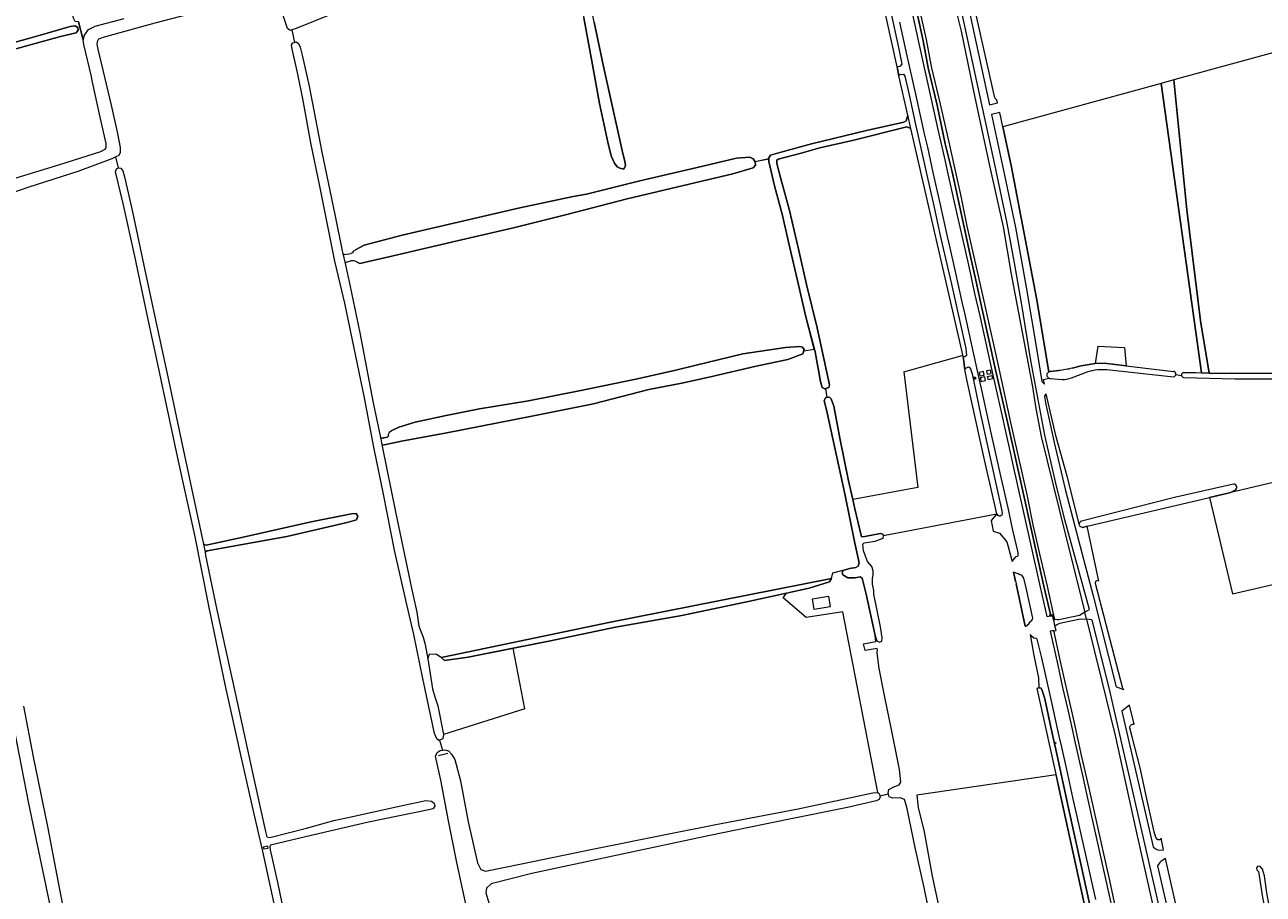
# Model space of a CAD drawing. Header units: metres. Extents: x 209813 to 223847, y 571801 to 587119.
# Tile 222 of 256: x 219602 to 220144, y 573072 to 573452. Entities that reach past the tile are written whole.
import ezdxf
from ezdxf.enums import TextEntityAlignment as Align

# ---------------------------------------------------------------- set-up
doc = ezdxf.new("R2010")
doc.units = ezdxf.units.M
for name, color, linetype, lineweight in [('B-RO-GR-BOUWLAND-GV', 8, 'Continuous', 0), ('B-RO-GR-GRAS-GV', 8, 'Continuous', 0), ('B-RO-GR-GROENVOORZIENING-GV', 8, 'Continuous', 0), ('B-RO-GW-TALUD_KRUIN-G', 8, 'Continuous', 0), ('B-RO-IE-MEUBILAIR_WEGMEUBILAIR-S', 8, 'Continuous', 0), ('B-RO-IE-TERREINAFSCHEIDING_KUNSTMATIG_HEKWERK_RASTER-G', 8, 'IE-TERREINAFSCHEIDING-KUNSTMATIG', 0), ('B-RO-KL-TELPUNT_TELKAST-S', 8, 'Continuous', 0), ('B-RO-KW-KUNSTWERK_DEK-GV', 8, 'Continuous', 0), ('B-RO-KW-KUNSTWERK_STUW-G', 8, 'Continuous', 0), ('B-RO-KW-KUNSTWERK_STUW-GV', 8, 'Continuous', 0), ('B-RO-OG-WATER_GREPPEL-GV', 8, 'Continuous', 0), ('B-RO-OG-WEG-GV', 8, 'Continuous', 0), ('B-RO-VH-VERHARDING_OPEN-GV', 8, 'Continuous', 0), ('B-RO-VW-MARKERING-G', 8, 'Continuous', 0)]:
    doc.layers.add(name, color=color, linetype=linetype, lineweight=lineweight)
doc.styles.add('NLCS-ISO', font='txt')
doc.styles.add('NLCS-ISO-ANNOTATIVE-T18', font='txt', dxfattribs={"height": 1.8})
doc.linetypes.add('IE-TERREINAFSCHEIDING-KUNSTMATIG', pattern='A,4,[82,NLCS.shx,S=0.75,R=90,X=0,Y=0],4,-2', length=10)

# ---------------------------------------------------------------- blocks, each defined once
blk = doc.blocks.new('SKL-TELKAST-SO')
at = {"lineweight": 18}
for points in [[(-2, 2), (2, 2), (2, 1.68), (-2, 1.68)], [(-2, 1.52), (2, 1.52), (2, -2), (-2, -2)]]:
    blk.add_lwpolyline(points, close=True, dxfattribs=at)
at = {"lineweight": 18, "style": 'NLCS-ISO'}
blk.add_text('tel', height=1.8, dxfattribs=at).set_placement((0, 0), align=Align.MIDDLE_CENTER)
blk = doc.blocks.new('SAL-VERWIJZING_SYMBOOL-SO')
at = {"color": 0, "linetype": 'ByBlock', "lineweight": -2}
blk.add_circle((0, 0), 0.9, dxfattribs=at)
at = {"color": 0, "linetype": 'ByBlock', "lineweight": -2, "style": 'NLCS-ISO-ANNOTATIVE-T18'}
blk.add_attdef('SYMBOOL', (2.5, -2.5), '', height=1.8, dxfattribs=at)

msp = doc.modelspace()

# ---------------------------------------------------------------- linework, layer by layer
at = {"layer": 'B-RO-GR-BOUWLAND-GV', "flags": 128}
msp.add_lwpolyline([(219587.97, 573382.251), (219617.761, 573391.297), (219635.722, 573396.975), (219637.542, 573397.901), (219638.092, 573398.589), (219638.018, 573400.495), (219635.405, 573411.943), (219632.01, 573427.286), (219631.431, 573430.345), (219628.26, 573443.798), (219627.985, 573445.854), (219625.995, 573453.748), (219624.506, 573453.877), (219623.732, 573455.313), (219619.602, 573475.27), (219614.127, 573502.43), (219609.179, 573527.302), (219605.511, 573544.199), (219601.809, 573566.114)], dxfattribs=at)
msp.add_lwpolyline([(219572.194, 573434.848), (219571.824, 573435.547), (219571.701, 573436.164), (219571.989, 573437.315), (219572.217, 573437.558), (219584.444, 573441), (219606.752, 573447.111), (219622.308, 573451.712), (219624.415, 573451.903), (219625.588, 573451.171), (219625.86, 573450.017), (219624.877, 573448.86), (219618.025, 573447.215), (219591.505, 573439.97), (219572.762, 573434.637)], close=True, dxfattribs=at)
at = {"layer": 'B-RO-GR-GRAS-GV', "flags": 128}
for points in [[(219747.202, 573353.905), (219750.98, 573356.004), (219767.625, 573360.302), (219819.133, 573372.309), (219842.487, 573377.305), (219848.225, 573378.336), (219871.043, 573384.033), (219896.638, 573389.92), (219913.918, 573394.051), (219919.775, 573394.497), (219921.233, 573393.729), (219922.025, 573392.546), (219928.003, 573393.793), (219927.975, 573394.253), (219928.826, 573395.326), (219932.807, 573396.521), (219946.741, 573400.345), (219970.847, 573406.128), (219987.192, 573409.806), (219988.178, 573410.327), (219988.805, 573412.891), (219984.929, 573430.007), (219984.25, 573434.043), (219966.138, 573516.108)], [(219796.237, 573484.739), (219793.928, 573482.357), (219790.09, 573479.836), (219780.923, 573475.306), (219743.977, 573459.999), (219721.178, 573450.709), (219719.337, 573450.161), (219720.466, 573444.705), (219721.197, 573444.889), (219722.203, 573444.24), (219722.96, 573442.653), (219723.858, 573439.144), (219726.914, 573425.49), (219732.494, 573396.624), (219738.169, 573369.414), (219741.383, 573353.502), (219741.651, 573352.275)], [(219714.352, 573466.575), (219713.733, 573466.573), (219711.759, 573466.751), (219703.37, 573464.733), (219685.223, 573459.84), (219659.304, 573453.165), (219637.214, 573446.988), (219634.641, 573446.043), (219634.043, 573444.971), (219633.946, 573443.783), (219634.471, 573441.778), (219640.171, 573417.227), (219642.988, 573404.877), (219644.129, 573398.676), (219644.22, 573396.535), (219643.521, 573395.245), (219642.222, 573394.571)], [(219719.337, 573450.161), (219718.504, 573449.914), (219717.381, 573450.713), (219715.286, 573457.262), (219715.348, 573458.634), (219716.157, 573459.341)], [(219625.995, 573453.748), (219627.985, 573445.854), (219628.597, 573447.913), (219630.346, 573450.277), (219633.167, 573451.775), (219645.968, 573455.179)], [(219851.641, 573453.495), (219855.651, 573434.19), (219864.122, 573396.068), (219865.002, 573392.793), (219865.31, 573390.854), (219864.613, 573389.213), (219862.805, 573389.592), (219861.716, 573390.173), (219860.557, 573391.825), (219859.074, 573395.015), (219857.516, 573401.064), (219853.948, 573417.928), (219850.643, 573436.449), (219847.085, 573455.453)], [(219783.93, 573139.356), (219783.613, 573139.209), (219782.741, 573139.942), (219781.764, 573142.247), (219780.166, 573149.885), (219776.7, 573166.381), (219772.724, 573185.552), (219769.129, 573200.676), (219764.291, 573222.487), (219759.443, 573247.023), (219755.145, 573267.581), (219751.043, 573289.243), (219742.428, 573330.626), (219738.086, 573348.926), (219734.277, 573367.996), (219731.606, 573381.802), (219727.563, 573400.806), (219724.225, 573419.259), (219721.743, 573431.46), (219719.468, 573441.739), (219719.194, 573443.695), (219719.776, 573444.533), (219720.466, 573444.705)], [(220109.557, 573300.204), (220117.374, 573300.043), (220099.722, 573426.773), (220030.433, 573407.798), (220034.138, 573390.838), (220045.162, 573332.721), (220050.608, 573300.478), (220050.924, 573300.625), (220051.265, 573300.7), (220054.902, 573301.073)], [(219987.163, 573300.61), (220012.639, 573307.624), (220013.077, 573307.443), (219990.158, 573407.013), (219988.484, 573407.817), (219965.248, 573401.918), (219950.343, 573398.561), (219942.163, 573396.27), (219932.143, 573393.574), (219931.525, 573393.205), (219931.594, 573391.766), (219933.145, 573385.51), (219937.02, 573371.124), (219941.202, 573353.693), (219944.525, 573338.72), (219949.161, 573319.867), (219954.545, 573294.79), (219954.262, 573293.685), (219952.976, 573293.292)], [(219711.51, 573067.992), (219706.497, 573091.382), (219702.608, 573107.747), (219696.85, 573133.493), (219690.183, 573163.771), (219683.064, 573197.42), (219676.787, 573229.147), (219669.725, 573261.516), (219660.213, 573305.989), (219656.383, 573323.468), (219650.58, 573351.125), (219645.519, 573374.232), (219642.083, 573388.111), (219642.631, 573389.317), (219643.452, 573389.738), (219642.222, 573394.571), (219640.6, 573393.73), (219625.665, 573388.229), (219604.246, 573381.385), (219589.345, 573376.235)], [(219643.452, 573389.738), (219643.649, 573389.839), (219644.403, 573389.674), (219645.276, 573388.439), (219646.054, 573385.816), (219649.566, 573370.574), (219654.494, 573347.041), (219660.506, 573319.197), (219665.073, 573298.423), (219670.8, 573270.728), (219678.237, 573236.701), (219680.583, 573225.168), (219681.772, 573224.754), (219698.051, 573228.202), (219727.816, 573234.873), (219745.466, 573238.443), (219747.523, 573238.533), (219748.212, 573237.398), (219747.532, 573235.724), (219743.538, 573234.69), (219717.099, 573228.566), (219682.298, 573222.297), (219681.431, 573221.675), (219681.586, 573220.237), (219686.447, 573196.387), (219694.714, 573159.385), (219702.646, 573122.398), (219707.705, 573099.368), (219708.331, 573097.129), (219709.687, 573096.832), (219725.679, 573100.932), (219737.71, 573104.283), (219743.21, 573105.338), (219766.992, 573110.684), (219777.939, 573112.961), (219780.482, 573112.685), (219781.556, 573111.752), (219781.845, 573110.382), (219781.028, 573109.342), (219779.24, 573108.851), (219752.816, 573103.513), (219725.274, 573097.067), (219709.999, 573093.421), (219709.633, 573092.851), (219709.856, 573091.33), (219713.182, 573076.556), (219719.442, 573046.143)], [(219762.728, 573274.743), (219766.142, 573276.409), (219773.344, 573278.481), (219786.889, 573281.472), (219801.433, 573284.32), (219822.921, 573287.892), (219844.986, 573292.165), (219869.788, 573297.336), (219887.4, 573301.332), (219895.6, 573303.261), (219916.646, 573308.409), (219935.312, 573311.165), (219941.576, 573311.619), (219942.791, 573311.377), (219943.512, 573310.351), (219943.33, 573309.702), (219947.934, 573310.519), (219944.199, 573324.628), (219940.539, 573340.554), (219937.3, 573354.857), (219933.978, 573368.993), (219930.507, 573381.957), (219928.078, 573392.563), (219928.003, 573393.793), (219922.072, 573392.476), (219922.158, 573390.903), (219921.139, 573389.846), (219912.224, 573387.253), (219866.103, 573376.259), (219839.087, 573369.299), (219816.27, 573363.585), (219791.628, 573357.868), (219763.641, 573351.257), (219749.003, 573347.968), (219747.529, 573348.634)], [(219742.382, 573351.865), (219745.126, 573352.264)], [(219742.594, 573347.952), (219744.626, 573338.644), (219749.026, 573317.669), (219754.947, 573287.031), (219758.046, 573271.818)], [(219943.33, 573309.702), (219942.975, 573308.436), (219936.341, 573306.002), (219922.447, 573302.992), (219902.461, 573298.415), (219890.044, 573295.647), (219875.484, 573292.749), (219851.341, 573286.601), (219824.398, 573281.125), (219787.102, 573273.827), (219767.327, 573270.15), (219759.19, 573268.414)], [(219963.29, 573214.457), (219966.118, 573214.998), (219967.188, 573215.451), (219967.587, 573216.942), (219965.68, 573225.624), (219961.324, 573247.105), (219953.529, 573282.638), (219952.231, 573287.941), (219952.948, 573289.381), (219953.622, 573289.44), (219952.976, 573293.292), (219952.556, 573293.163), (219951.434, 573293.68), (219950.642, 573296.39), (219948.26, 573309.289), (219947.934, 573310.519)], [(219987.163, 573300.61), (219993.314, 573250.009), (219964.759, 573244.638), (219965.654, 573240.586), (219968.537, 573228.374), (219970.06, 573228.427), (219976.969, 573229.778), (219977.89, 573229.579), (219978.276, 573228.877), (220027.842, 573238.486), (220022.416, 573262.075), (220014.841, 573296.487), (220013.823, 573301.599), (220013.132, 573307.204), (220013.077, 573307.443)], [(220071.971, 573311.735), (220070.8, 573304.217), (220074.844, 573304.392), (220084.439, 573303.236)], [(220071.971, 573311.735), (220083.712, 573311.133), (220084.439, 573303.236)], [(220060.778, 573302.094), (220064.733, 573303.169), (220070.8, 573304.217)], [(220084.439, 573303.236), (220105.087, 573300.75)], [(220106.163, 573299.339), (220108.636, 573298.973)], [(219953.622, 573289.44), (219954.537, 573289.518), (219955.359, 573288.8), (219956.436, 573285.572), (219959.273, 573270.866), (219962.937, 573252.882), (219964.759, 573244.638)], [(219758.603, 573271.459), (219758.838, 573271.48), (219761.006, 573271.944)], [(219758.841, 573267.951), (219764.72, 573239.364), (219771.67, 573205.92), (219773.963, 573195.374), (219774.853, 573189.205), (219776.792, 573184.411), (219777.722, 573181.304), (219778.881, 573174.919), (219779.581, 573177.065)], [(219784.639, 573175.613), (219790.376, 573176.747), (219858.004, 573190.876), (219955.522, 573210.163), (219956.112, 573212.625), (219963.29, 573214.457)], [(219955.522, 573210.163), (219954.567, 573208.661), (219945.758, 573205.865), (219935.828, 573203.725)], [(219980.436, 573115.691), (219980.276, 573116.227), (219980.512, 573117.824), (219982.514, 573118.788), (219985.031, 573119.773), (219985.801, 573121.009), (219985.206, 573126.52), (219981.792, 573144.083), (219978.821, 573158.269), (219976.372, 573170.8), (219975.489, 573177.627), (219975.604, 573178.932), (219975.459, 573179.564), (219970.195, 573178.65), (219969.514, 573181.51), (219974.915, 573182.493), (219974.639, 573185.207), (219970.624, 573203.224), (219968.938, 573210.317), (219968.05, 573210.867), (219965.758, 573210.462), (219962.595, 573210.406), (219960.5, 573211.691), (219960.147, 573212.611), (219960.581, 573213.616), (219963.29, 573214.457)], [(219821.333, 573153.094), (219785.612, 573141.825), (219785.317, 573140.001), (219783.93, 573139.356), (219785.295, 573135), (219786.248, 573135.164), (219787.864, 573134.658), (219789.168, 573133.32), (219790.579, 573130.968), (219793.13, 573121.525), (219796.43, 573103.61), (219800.545, 573085.749), (219802.042, 573082.833), (219804.025, 573082.014), (219819.829, 573085.335), (219850.874, 573091.657), (219884.328, 573098.36), (219904.814, 573102.541), (219940.81, 573109.359), (219973.58, 573116.307), (219975.806, 573116.536), (219960.477, 573195.559), (219944.338, 573193.046), (219934.283, 573201.645), (219935.828, 573203.725), (219919.795, 573200.271), (219889.963, 573193.956), (219860.938, 573188.793), (219831.837, 573182.698), (219816.16, 573179.587)], [(219821.333, 573153.094), (219816.16, 573179.587), (219796.407, 573175.668), (219786.126, 573174.309), (219784.639, 573175.613), (219782.597, 573176.906), (219779.581, 573177.065)], [(219778.881, 573174.919), (219780.863, 573161.796), (219781.828, 573158.303), (219783.229, 573154.394), (219785.612, 573141.825)], [(219601.816, 573154.334), (219606.14, 573132.087), (219612.342, 573101.574), (219617.629, 573074.047), (219627.414, 573025.803), (219631.917, 573004.172), (219637.718, 572976.897), (219642.979, 572950.899), (219646.512, 572935.679), (219646.496, 572932.919), (219645.523, 572931.584), (219643.712, 572931.183)], [(219614.817, 573060.915), (219604.186, 573111.614), (219598.01, 573143.208)], [(219797.437, 573058.27), (219791.468, 573085.827), (219787.867, 573104.057), (219784.467, 573121.872), (219782.242, 573132.413), (219782.831, 573133.979), (219784.239, 573134.819), (219785.295, 573135)], [(220070.697, 573044.593), (220070.817, 573044.699), (220070.901, 573044.828), (220070.986, 573045.12), (220070.997, 573045.352), (220054.817, 573119.233), (220053.713, 573124.176), (219992.767, 573115.373), (219993.434, 573109.946), (219996.064, 573099.34), (219999.529, 573079.816), (220002.786, 573065.044), (220005.373, 573050.07), (220006.354, 573044.709), (220009.827, 573028.889), (220010.911, 573026.506), (220012.72, 573026.754), (220020.17, 573029.791), (220035.327, 573035.137), (220052.228, 573040.398), (220057.386, 573041.795)], [(219999.442, 573058.407), (219996.061, 573074.992), (219992.264, 573091.74), (219988.486, 573110.067), (219987.394, 573113.43), (219985.528, 573114.112), (219982.272, 573114.051), (219980.755, 573114.62), (219980.436, 573115.691), (219976.638, 573114.934), (219976.732, 573114.597), (219976.324, 573113.415), (219975.047, 573112.842), (219962.466, 573109.856), (219937.031, 573104.765), (219902.283, 573097.738), (219861.878, 573089.015), (219824.377, 573081.007), (219806.584, 573076.594), (219804.502, 573074.587), (219804.265, 573072.574), (219807.471, 573061.972)], [(219975.806, 573116.536), (219976.426, 573115.692), (219976.638, 573114.934)]]:
    msp.add_lwpolyline(points, dxfattribs=at)
for points in [[(220166.647, 573300.388), (220164.963, 573326.992), (220157.47, 573419.5), (220155.469, 573442.039), (220105.331, 573428.309), (220111.03, 573371.495), (220116.993, 573322.876), (220120.794, 573299.973), (220127.376, 573299.839), (220151.356, 573300.021), (220151.651, 573299.951), (220151.923, 573299.816)], [(220130.964, 573203.351), (220171.95, 573212.914), (220167.238, 573256.453), (220129.615, 573247.642), (220120.958, 573245.599)], [(219954.903, 573197.718), (219947.945, 573196.556), (219947.173, 573201.178), (219954.131, 573202.34)]]:
    msp.add_lwpolyline(points, close=True, dxfattribs=at)
at = {"layer": 'B-RO-GR-GRAS-GV'}
for points in [[(219743.278, 573348.553, 0.336818), (219742.594, 573347.952)], [(219747.529, 573348.634, 0.2080082), (219745.093, 573349.065)], [(219761.546, 573272.751, -0.2427092), (219762.728, 573274.743)], [(219759.19, 573268.414, 0.416349), (219758.841, 573267.951)]]:
    msp.add_lwpolyline(points, format="xyb", dxfattribs=at)
at = {"layer": 'B-RO-GR-GROENVOORZIENING-GV', "flags": 128}
msp.add_lwpolyline([(220120.794, 573299.973), (220116.993, 573322.876), (220111.03, 573371.495), (220105.331, 573428.309), (220099.722, 573426.773), (220117.374, 573300.043)], close=True, dxfattribs=at)
at = {"layer": 'B-RO-GW-TALUD_KRUIN-G', "flags": 128}
msp.add_lwpolyline([(219993.117, 573456.709), (219995.628, 573445.425), (219997.783, 573433.631), (220001.728, 573417.153), (220005.277, 573400.251), (220008.277, 573388.081), (220013.531, 573363.824), (220016.002, 573352.278), (220018.66, 573340.682), (220021.45, 573327.821), (220027.239, 573301.364), (220029.794, 573290.053), (220032.67, 573277.969), (220039.81, 573245.698), (220042.614, 573233.121), (220048.433, 573206.724), (220051.473, 573193.736)], dxfattribs=at)
at = {"layer": 'B-RO-IE-TERREINAFSCHEIDING_KUNSTMATIG_HEKWERK_RASTER-G', "flags": 128}
for points in [[(220025.411, 573235.559), (220026.237, 573230.778)], [(220036.023, 573208.842), (220035.113, 573212.96)], [(220040.283, 573189.279), (220036.245, 573207.838)], [(220055.014, 573192.068), (220052.635, 573192.204), (220052.202, 573194.162), (220050.79, 573193.924)], [(220052.335, 573187.028), (220053.731, 573187.393), (220053.267, 573189.363), (220055.415, 573190.563)]]:
    msp.add_lwpolyline(points, dxfattribs=at)
at = {"layer": 'B-RO-KW-KUNSTWERK_DEK-GV', "flags": 128}
msp.add_lwpolyline([(220066.997, 573192.263), (220066.295, 573195.342), (220063.937, 573193.977), (220054.999, 573192.029), (220052.603, 573192.165), (220053.11, 573189.426), (220055.352, 573190.644), (220064.272, 573192.454)], close=True, dxfattribs=at)
at = {"layer": 'B-RO-KW-KUNSTWERK_STUW-G', "flags": 128}
msp.add_lwpolyline([(219783.524, 573132.735), (219787.508, 573133.736)], dxfattribs=at)
at = {"layer": 'B-RO-KW-KUNSTWERK_STUW-GV', "flags": 128}
msp.add_lwpolyline([(219707.01, 573091.821), (219708.981, 573092.172), (219708.841, 573092.954), (219706.766, 573092.584)], close=True, dxfattribs=at)
at = {"layer": 'B-RO-OG-WATER_GREPPEL-GV', "flags": 128}
for points in [[(219844.754, 573488.093), (219839.857, 573486.906), (219841.011, 573486.826), (219841.466, 573485.941), (219843.389, 573475.879), (219847.085, 573455.453), (219850.643, 573436.449), (219853.948, 573417.928), (219857.516, 573401.064), (219859.074, 573395.015), (219860.557, 573391.825), (219861.716, 573390.173), (219862.805, 573389.592), (219864.613, 573389.213), (219865.31, 573390.854), (219865.002, 573392.793), (219864.122, 573396.068), (219855.651, 573434.19), (219851.641, 573453.495), (219848.071, 573471.094), (219845.046, 573485.518), (219844.825, 573486.722)], [(219571.824, 573435.547), (219572.194, 573434.848), (219572.762, 573434.637), (219591.505, 573439.97), (219618.025, 573447.215), (219624.877, 573448.86), (219625.86, 573450.017), (219625.588, 573451.171), (219624.415, 573451.903), (219622.308, 573451.712), (219606.752, 573447.111), (219584.444, 573441), (219572.217, 573437.558), (219571.989, 573437.315), (219571.701, 573436.164)], [(219952.976, 573293.292), (219954.262, 573293.685), (219954.545, 573294.79), (219949.161, 573319.867), (219944.525, 573338.72), (219941.202, 573353.693), (219937.02, 573371.124), (219933.145, 573385.51), (219931.594, 573391.766), (219931.525, 573393.205), (219932.143, 573393.574), (219942.163, 573396.27), (219950.343, 573398.561), (219965.248, 573401.918), (219988.484, 573407.817), (219990.158, 573407.013), (219988.805, 573412.891), (219988.178, 573410.327), (219987.192, 573409.806), (219970.847, 573406.128), (219946.741, 573400.345), (219932.807, 573396.521), (219928.826, 573395.326), (219927.975, 573394.253), (219928.078, 573392.563), (219930.507, 573381.957), (219933.978, 573368.993), (219937.3, 573354.857), (219940.539, 573340.554), (219944.199, 573324.628), (219948.26, 573309.289), (219950.642, 573296.39), (219951.434, 573293.68), (219952.556, 573293.163)], [(219964.759, 573244.638), (219962.937, 573252.882), (219959.273, 573270.866), (219956.436, 573285.572), (219955.359, 573288.8), (219954.537, 573289.518), (219952.948, 573289.381), (219952.231, 573287.941), (219953.529, 573282.638), (219961.324, 573247.105), (219965.68, 573225.624), (219967.587, 573216.942), (219967.188, 573215.451), (219966.118, 573214.998), (219963.29, 573214.457), (219960.581, 573213.616), (219960.147, 573212.611), (219960.5, 573211.691), (219962.595, 573210.406), (219965.758, 573210.462), (219968.05, 573210.867), (219968.938, 573210.317), (219970.624, 573203.224), (219974.639, 573185.207), (219975.329, 573182.848), (219976.435, 573182.281), (219977.422, 573182.768), (219977.67, 573184.107), (219976.892, 573188.993), (219974.038, 573203.263), (219973.934, 573204.937), (219973.461, 573207.63), (219973.339, 573210.107), (219973.638, 573211.564), (219973.718, 573213.505), (219973.146, 573215.345), (219971.167, 573217.584), (219969.536, 573222.183), (219969.162, 573225.162), (219969.697, 573225.715), (219974.649, 573226.494), (219978.027, 573227.738), (219978.276, 573228.877), (219977.89, 573229.579), (219976.969, 573229.778), (219970.06, 573228.427), (219968.537, 573228.374), (219965.654, 573240.586)], [(219680.583, 573225.168), (219681.431, 573221.675), (219682.298, 573222.297), (219717.099, 573228.566), (219743.538, 573234.69), (219747.532, 573235.724), (219748.212, 573237.398), (219747.523, 573238.533), (219745.466, 573238.443), (219727.816, 573234.873), (219698.051, 573228.202), (219681.772, 573224.754)], [(219796.407, 573175.668), (219831.837, 573182.698), (219860.938, 573188.793), (219889.963, 573193.956), (219919.795, 573200.271), (219945.758, 573205.865), (219954.567, 573208.661), (219955.522, 573210.163), (219858.004, 573190.876), (219790.376, 573176.747), (219784.639, 573175.613), (219786.126, 573174.309)], [(220149.31, 573056.863), (220148.022, 573061.686), (220146.003, 573072.551), (220144.892, 573080.085), (220144.037, 573082.918), (220143.096, 573084.173), (220142.099, 573084.214), (220141.507, 573083.478), (220141.663, 573082.699), (220142.285, 573081.923), (220144.043, 573070.558), (220146.754, 573058.419), (220147.248, 573055.067), (220148.292, 573052.16), (220158.075, 573055.674), (220182.887, 573063.405), (220197.913, 573067.412), (220209.962, 573071.181), (220209.94, 573071.732), (220208.225, 573072.216), (220201.647, 573070.2), (220182.647, 573065.519), (220166.82, 573060.799), (220149.962, 573056.336)]]:
    msp.add_lwpolyline(points, close=True, dxfattribs=at)
for points in [[(219747.529, 573348.634), (219749.003, 573347.968), (219763.641, 573351.257), (219791.628, 573357.868), (219816.27, 573363.585), (219839.087, 573369.299), (219866.103, 573376.259), (219912.224, 573387.253), (219921.139, 573389.846), (219922.158, 573390.903), (219922.072, 573392.476), (219921.233, 573393.729), (219919.775, 573394.497), (219913.918, 573394.051), (219896.638, 573389.92), (219871.043, 573384.033), (219848.225, 573378.336), (219842.487, 573377.305), (219819.133, 573372.309), (219767.625, 573360.302), (219750.98, 573356.004), (219747.202, 573353.905)], [(219741.651, 573352.275), (219742.594, 573347.952)], [(219743.278, 573348.553), (219745.093, 573349.065)], [(219767.327, 573270.15), (219787.102, 573273.827), (219824.398, 573281.125), (219851.341, 573286.601), (219875.484, 573292.749), (219890.044, 573295.647), (219902.461, 573298.415), (219922.447, 573302.992), (219936.341, 573306.002), (219942.975, 573308.436), (219943.512, 573310.351), (219942.791, 573311.377), (219941.576, 573311.619), (219935.312, 573311.165), (219916.646, 573308.409), (219895.6, 573303.261), (219887.4, 573301.332), (219869.788, 573297.336), (219844.986, 573292.165), (219822.921, 573287.892), (219801.433, 573284.32), (219786.889, 573281.472), (219773.344, 573278.481), (219766.142, 573276.409), (219762.728, 573274.743)], [(220084.439, 573303.236), (220074.844, 573304.392), (220070.8, 573304.217), (220064.733, 573303.169), (220060.778, 573302.094)], [(220050.592, 573297.809), (220050.901, 573297.659), (220051.237, 573297.58), (220056.414, 573297.201)], [(220054.902, 573301.073), (220051.265, 573300.7), (220050.924, 573300.625), (220050.608, 573300.478)], [(220060.5, 573297.87), (220067.818, 573300.633)], [(220075.989, 573301.52), (220105.08, 573298.408)], [(220109.552, 573298.124), (220132.124, 573297.442), (220151.446, 573297.439)], [(220120.794, 573299.973), (220109.557, 573300.204)], [(220151.923, 573299.816), (220151.651, 573299.951), (220151.356, 573300.021), (220127.376, 573299.839), (220120.794, 573299.973)], [(219758.046, 573271.818), (219758.841, 573267.951)], [(219761.006, 573271.944), (219758.721, 573271.459), (219758.603, 573271.459)], [(219759.19, 573268.414), (219767.327, 573270.15)], [(220131.366, 573251.405), (220105.526, 573245.623), (220064.822, 573235.177)], [(220065.523, 573232.498), (220067.418, 573232.963), (220129.615, 573247.642), (220132.014, 573248.811)], [(220073.055, 573046.581), (220064.775, 573084.563), (220059.222, 573109.622), (220054.158, 573132.632), (220051.47, 573145.06), (220048.882, 573157.446), (220047.674, 573161.15), (220047.19, 573162.119), (220046.258, 573162.211), (220045.261, 573162.017), (220054.817, 573119.233), (220070.997, 573045.352)]]:
    msp.add_lwpolyline(points, dxfattribs=at)
at = {"layer": 'B-RO-OG-WATER_GREPPEL-GV'}
for points in [[(219742.382, 573351.865, -0.4054976), (219741.651, 573352.275)], [(219745.9, 573352.812, -0.2375592), (219745.126, 573352.264)], [(219747.202, 573353.905, 0.1489828), (219745.9, 573352.812)], [(220060.778, 573302.094, -0.024312), (220054.902, 573301.073)], [(220056.414, 573297.201, 0.088784), (220060.5, 573297.87)], [(220067.818, 573300.633, -0.1105256), (220075.989, 573301.52)], [(220105.08, 573298.408, 0.9468898), (220105.079, 573300.749)], [(220109.557, 573300.204, 0.8970242), (220109.549, 573298.121)], [(219758.603, 573271.459, -0.255779), (219758.046, 573271.818)], [(219761.546, 573272.751, -0.4695843), (219761.006, 573271.944)], [(220132.014, 573248.811, 0.8978064), (220131.344, 573251.396)], [(220064.822, 573235.177, 0.2690705), (220063.92, 573234.112)]]:
    msp.add_lwpolyline(points, format="xyb", dxfattribs=at)
at = {"layer": 'B-RO-OG-WEG-GV', "flags": 128}
for points in [[(220004.172, 573511.411), (220011.304, 573478.846), (220024.59, 573417.348), (220028.153, 573418.234), (220027.857, 573419.59)], [(220027.011, 573420.403), (220015.653, 573470.5), (220006.35, 573511.28)], [(220004.507, 573480.728), (220012.163, 573449.63), (220018.163, 573420.634), (220024.822, 573390.05), (220030.553, 573364), (220034.134, 573343.26), (220039.938, 573312.489), (220043.465, 573293.943), (220044.954, 573284.47), (220047.284, 573272.295), (220057.771, 573229.632), (220066.295, 573195.342), (220068.339, 573196.506), (220057.642, 573235.818), (220053.656, 573251.803), (220048.851, 573272.78), (220042.746, 573305.448), (220038.577, 573330.784), (220035.575, 573348.264), (220032.317, 573365.608), (220026.976, 573391.193), (220008.088, 573478.234)], [(220051.473, 573193.736), (220052.193, 573193.833), (220052.603, 573192.165), (220053.185, 573192.132), (220052.505, 573195.337), (220049.992, 573206.835), (220046.657, 573220.97), (220043.781, 573233.576), (220041.237, 573246.092), (220033.959, 573278.332), (220028.839, 573301.941), (220022.853, 573328.912), (220020.045, 573341.188), (220017.483, 573352.769), (220014.909, 573364.242), (220012.194, 573377.475), (220009.67, 573388.531), (220006.953, 573400.987), (220003.22, 573417.658), (219999.294, 573434.207), (219997.102, 573445.975), (219991.814, 573469.271)], [(219990.115, 573460.217), (219993.355, 573445.571), (220002.072, 573406.532), (220005.059, 573393.336), (220006.118, 573388.449), (220010.477, 573368.93), (220013.757, 573354.293), (220015.944, 573344.535), (220018.11, 573334.773), (220020.317, 573325.019), (220025.062, 573303.73), (220027.244, 573293.972), (220029.938, 573281.766), (220031.56, 573274.443), (220033.793, 573264.695), (220034.893, 573259.817), (220039.178, 573240.282), (220046.786, 573206.335), (220049.735, 573193.501), (220051.473, 573193.736), (220048.433, 573206.724), (220042.614, 573233.121), (220039.81, 573245.698), (220032.67, 573277.969), (220029.794, 573290.053), (220027.239, 573301.364), (220021.45, 573327.821), (220018.66, 573340.682), (220016.002, 573352.278), (220013.531, 573363.824), (220008.277, 573388.081), (220005.277, 573400.251), (220001.728, 573417.153), (219997.783, 573433.631), (219995.628, 573445.425), (219993.117, 573456.709)], [(219981.395, 573457.951), (219984.791, 573442.424), (219986.186, 573435.204), (219985.421, 573434.081), (219984.25, 573434.043), (219984.929, 573430.007), (219985.447, 573430.656), (219986.92, 573430.742), (219987.553, 573429.892), (219989.526, 573421.713), (219991.842, 573410.785), (219998.885, 573378.921), (219999.984, 573374.435), (220003.367, 573358.905), (220007.938, 573338.905), (220014.204, 573310.757), (220014.473, 573307.625), (220013.75, 573307.163), (220013.132, 573307.204), (220013.823, 573301.599), (220014.245, 573302.21), (220015.398, 573302.781), (220016.119, 573302.314), (220016.96, 573299.604), (220020.657, 573282.021), (220030.02, 573239.77), (220030.129, 573238.344), (220029.991, 573237.785), (220029.685, 573237.615), (220029.273, 573237.468), (220028.818, 573237.468), (220028.425, 573237.642), (220027.842, 573238.486), (220025.411, 573235.559), (220026.237, 573230.778), (220028.923, 573229.942), (220032.207, 573226.182), (220034.595, 573217.501), (220035.51, 573218.933), (220036.299, 573219.735), (220036.875, 573219.946), (220037.139, 573220.249), (220037.095, 573221.557), (220034.829, 573231.3), (220032.761, 573241.084), (220029.478, 573255.695), (220027.294, 573265.455), (220025.112, 573275.217), (220021.847, 573289.862), (220019.672, 573299.626), (220017.184, 573310.94), (220013.892, 573325.574), (220012.776, 573330.448), (220009.567, 573345.101), (220007.359, 573354.854), (220006.245, 573359.729), (220003.027, 573374.38), (220000, 573387.698), (219997.567, 573398.776), (219996.185, 573404.721), (219992.944, 573419.366), (219990.728, 573429.118), (219988.567, 573438.882), (219985.316, 573453.526)], [(220030.433, 573407.798), (220029.073, 573414.023), (220025.508, 573413.099), (220031.221, 573386.652), (220035.962, 573363.735), (220040.721, 573337.623), (220045.3, 573309.824), (220047.555, 573296.321), (220048.671, 573295.214), (220048.243, 573297.223), (220050.592, 573297.809)], [(220050.608, 573300.478), (220045.162, 573332.721), (220034.138, 573390.838), (220030.433, 573407.798)], [(220063.92, 573234.112), (220058.529, 573254.883), (220053.735, 573272.051), (220052.142, 573278.917), (220049.468, 573290.975), (220049.107, 573290.614), (220048.647, 573289.958), (220049.171, 573286.913), (220052.883, 573269.7), (220057.657, 573249.267), (220063.505, 573226.898), (220070.02, 573202.544), (220080.074, 573162.653), (220083.343, 573161.516), (220082.9, 573161.937), (220070.962, 573207.882), (220071.137, 573209.001), (220071.976, 573209.421), (220072.504, 573208.911), (220067.418, 573232.963), (220065.523, 573232.498)], [(220069.485, 573191.936), (220069.275, 573191.985), (220066.997, 573192.263), (220073.573, 573165.741), (220079.549, 573141.388), (220088.651, 573100.2), (220094.736, 573072.815), (220104.686, 573029.184), (220114.204, 572987.007), (220125.01, 572940.158), (220129.954, 572917.333), (220131.657, 572912.698), (220131.478, 572912.047), (220131.548, 572911.891), (220132.667, 572906.85), (220143.885, 572909.777), (220143.968, 572909.472)], [(220127.028, 572941.378), (220124.574, 572952.294), (220102.432, 573051.327), (220076.93, 573162.26), (220069.485, 573191.936)], [(220071.086, 573069.702), (220068.884, 573079.457), (220066.72, 573089.22), (220062.992, 573106.023), (220061.108, 573114.365), (220058.382, 573126.564), (220056.23, 573136.33), (220055.097, 573141.201), (220051.845, 573155.844), (220049.666, 573165.604), (220047.475, 573175.36), (220045.506, 573183.616), (220044.984, 573183.851), (220044.071, 573184.063), (220042.894, 573185.043), (220042.4, 573185.563), (220044.065, 573176.413), (220046.044, 573166.611), (220046.258, 573162.211), (220047.19, 573162.119), (220047.674, 573161.15), (220048.882, 573157.446), (220051.47, 573145.06), (220054.158, 573132.632), (220059.222, 573109.622), (220064.775, 573084.563), (220073.055, 573046.581)], [(220052.692, 573187.418), (220051.102, 573187.005), (220054.448, 573172.184), (220056.622, 573162.423), (220058.863, 573152.677), (220061.025, 573142.913), (220062.086, 573138.027), (220065.411, 573123.4), (220066.458, 573118.511), (220069.688, 573104.137), (220071.829, 573094.368), (220077.824, 573067.529)], [(220113.717, 572919.56), (220113.434, 572919.736), (220113.331, 572920.469), (220109.704, 572933.889), (220109.132, 572936.488), (220106.139, 572949.243), (220103.311, 572961.817), (220100.79, 572972.723), (220098.671, 572983.538), (220095.162, 572997.923), (220092.498, 573009.215), (220089.375, 573020.863), (220087.149, 573034.16), (220083.55, 573049.66), (220080.185, 573064.262), (220077.322, 573077.934), (220074.038, 573092.253), (220068.178, 573118.344), (220065.034, 573132.084), (220061.819, 573146.966), (220058.655, 573161.021), (220055.749, 573173.797), (220052.692, 573187.418)], [(220087.916, 573146.339), (220085.881, 573154.663), (220082.571, 573152.104), (220096.241, 573092.661), (220097.207, 573091.81), (220097.881, 573091.521), (220098.531, 573091.305), (220100.827, 573091.375), (220099.701, 573096.463), (220099.352, 573095.846), (220098.323, 573095.721), (220097.467, 573096.744), (220096.615, 573099.295), (220093.535, 573113.757), (220090.479, 573127.304), (220087.008, 573140.815), (220086.042, 573144.786)], [(220105.951, 573068.219), (220101.666, 573087.583), (220100.481, 573086.923), (220099.734, 573086.418), (220099.133, 573085.888), (220098.155, 573084.337), (220105.585, 573052.027)]]:
    msp.add_lwpolyline(points, dxfattribs=at)
at = {"layer": 'B-RO-OG-WEG-GV'}
for points in [[(220027.857, 573419.59, -0.2152129), (220027.011, 573420.403)], [(220050.592, 573297.809, -0.5567588), (220050.608, 573300.478)], [(220065.523, 573232.498, -0.5212924), (220063.92, 573234.112)], [(220086.042, 573144.786, -0.5585734), (220087.916, 573146.339)]]:
    msp.add_lwpolyline(points, format="xyb", dxfattribs=at)
at = {"layer": 'B-RO-OG-WEG-GV', "flags": 128}
msp.add_lwpolyline([(220038.566, 573211.579), (220037.831, 573211.692), (220037.104, 573212.122), (220035.113, 573212.96), (220036.245, 573207.838), (220040.283, 573189.279), (220040.51, 573189.336), (220041.87, 573190.245), (220042.534, 573191.357), (220042.806, 573191.435), (220043.406, 573192.159), (220043.513, 573192.716), (220040.599, 573206.057), (220039.593, 573210.336), (220038.814, 573211.56)], close=True, dxfattribs=at)
at = {"layer": 'B-RO-VH-VERHARDING_OPEN-GV', "flags": 128}
msp.add_lwpolyline([(220054.279, 573192.07), (220052.603, 573192.165), (220053.11, 573189.426), (220055.352, 573190.644), (220064.272, 573192.454), (220066.997, 573192.263), (220066.295, 573195.342), (220063.937, 573193.977), (220054.999, 573192.029)], close=True, dxfattribs=at)
at = {"layer": 'B-RO-VW-MARKERING-G', "flags": 128}
for points in [[(220021.937, 573300.646), (220020.052, 573300.236), (220020.412, 573298.775), (220022.265, 573299.124)], [(220022.614, 573298.307), (220020.577, 573297.885), (220020.905, 573296.347), (220022.915, 573296.782)], [(220025.381, 573299.85), (220025.03, 573301.301), (220023.266, 573300.942), (220023.583, 573299.517)], [(220025.913, 573297.423), (220024.156, 573297.108), (220023.804, 573298.557), (220025.582, 573298.931)]]:
    msp.add_lwpolyline(points, close=True, dxfattribs=at)

# ---------------------------------------------------------------- block references
at = {"layer": 'B-RO-IE-MEUBILAIR_WEGMEUBILAIR-S', "xscale": 0.2, "yscale": 0.2, "zscale": 0.2}
msp.add_blockref('SAL-VERWIJZING_SYMBOOL-SO', (220053.49, 573138.13), dxfattribs=at)
at = {"layer": 'B-RO-KL-TELPUNT_TELKAST-S', "xscale": 0.2, "yscale": 0.2, "zscale": 0.2}
msp.add_blockref('SKL-TELKAST-SO', (220018.098, 573297.787), dxfattribs=at)

doc.saveas('drawing.dxf')
